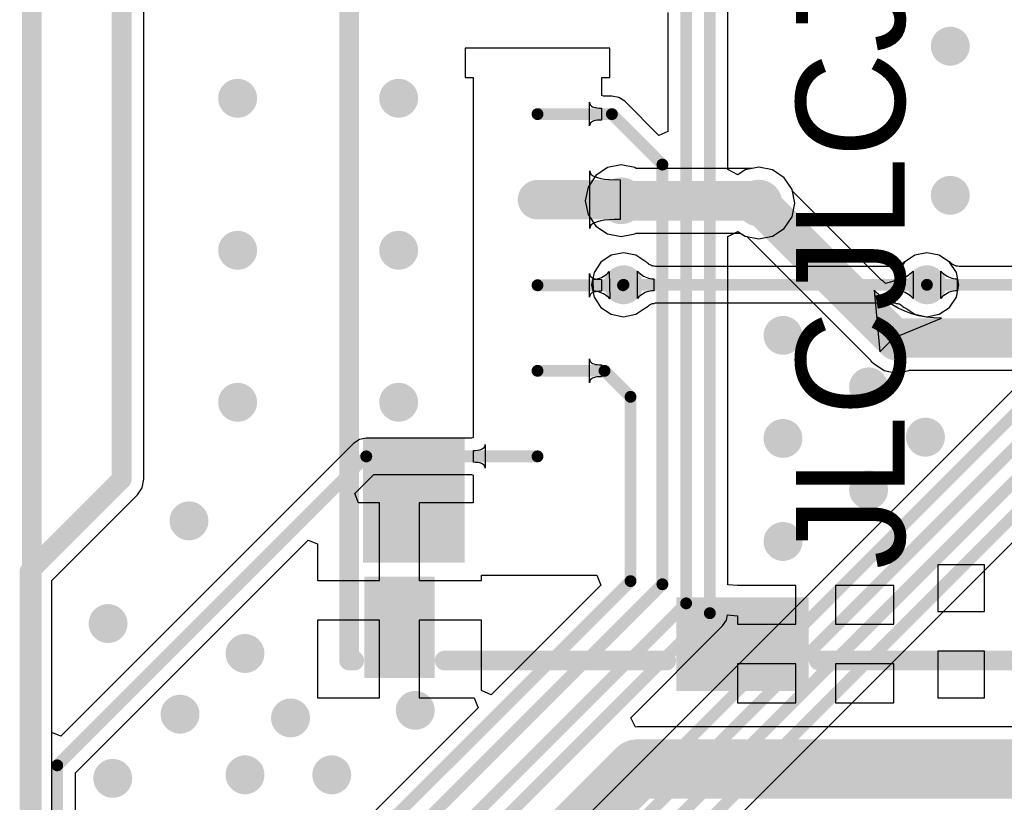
# Model space of a CAD drawing. Header units: millimetres. Extents: x 6.03 to 8.53, y 10.22 to 11.81.
# Tile 22 of 58: x 6.35 to 6.85, y 11.16 to 11.56. Entities that reach past the tile are written whole.
import ezdxf

# ---------------------------------------------------------------- set-up
doc = ezdxf.new("R2010")
doc.units = ezdxf.units.MM
doc.header["$MEASUREMENT"] = 0
for name, color, linetype in [('BottomLayer', 5, 'Continuous'), ('BottomOverlay', 54, 'Continuous'), ('KeepOutLayer', 6, 'Continuous'), ('MultiLayer', 9, 'Continuous'), ('TopLayer', 1, 'Continuous'), ('TopOverlay', 2, 'Continuous'), ('TopPaste', 8, 'Continuous'), ('TopSolder', 216, 'Continuous')]:
    doc.layers.add(name, color=color, linetype=linetype)

# ---------------------------------------------------------------- blocks, each defined once
blk = doc.blocks.new('CM4_2_B_4')
at = {"layer": 'BottomOverlay', "const_width": 0.01}
blk.add_lwpolyline([(0.98425, 0.66929), (0.98425, -0.66871)], dxfattribs=at)
blk = doc.blocks.new('TF_SMD_TF_110_5')
at = {"layer": 'TopLayer'}
for points in [[(-0.23479, 0.19214), (-0.19148, 0.19214), (-0.23479, 0.21969), (-0.19148, 0.21969)], [(-0.17647, 0.17696), (-0.12136, 0.17696), (-0.17647, 0.22027), (-0.12136, 0.22027)], [(0.1218, 0.17696), (0.17691, 0.17696), (0.1218, 0.22027), (0.17691, 0.22027)], [(0.1915, 0.19214), (0.2348, 0.19214), (0.1915, 0.21969), (0.2348, 0.21969)], [(0.19155, 0.07656), (0.2388, 0.07656), (0.19155, 0.12381), (0.2388, 0.12381)], [(-0.24136, 0.00275), (-0.20199, 0.00275), (-0.24136, 0.0618), (-0.20199, 0.0618)], [(0.20199, -0.02481), (0.24136, -0.02481), (0.20199, 0.03424), (0.24136, 0.03424)], [(-0.19045, -0.16261), (-0.16092, -0.16261), (-0.19045, -0.10946), (-0.16092, -0.10946)], [(-0.14793, -0.16261), (-0.1184, -0.16261), (-0.14793, -0.10946), (-0.1184, -0.10946)], [(-0.10462, -0.16261), (-0.07509, -0.16261), (-0.10462, -0.10946), (-0.07509, -0.10946)], [(-0.06132, -0.16261), (-0.03179, -0.16261), (-0.06132, -0.10946), (-0.03179, -0.10946)], [(-0.01801, -0.16261), (0.01152, -0.16261), (-0.01801, -0.10946), (0.01152, -0.10946)], [(0.0253, -0.16261), (0.05483, -0.16261), (0.0253, -0.10946), (0.05483, -0.10946)], [(0.0686, -0.16261), (0.09813, -0.16261), (0.0686, -0.10946), (0.09813, -0.10946)], [(0.11191, -0.16261), (0.14144, -0.16261), (0.11191, -0.10946), (0.14144, -0.10946)], [(0.15128, -0.16261), (0.18081, -0.16261), (0.15128, -0.10946), (0.18081, -0.10946)], [(-0.2375, -0.23741), (-0.15876, -0.23741), (-0.2375, -0.17442), (-0.15876, -0.17442)], [(0.16015, -0.23741), (0.23888, -0.23741), (0.16015, -0.17442), (0.23888, -0.17442)]]:
    blk.add_solid(points, dxfattribs=at)
at = {"layer": 'TopOverlay', "const_width": 0.01}
for points in [[(-0.23, 0.22879), (-0.23, 0.23135)], [(0.235, 0.23135), (-0.23, 0.23135)], [(0.235, 0.22879), (0.235, 0.23135)], [(-0.23, 0.0709), (-0.23, 0.18304)], [(0.235, 0.13291), (0.235, 0.18304)], [(0.235, 0.04334), (0.235, 0.06746)], [(-0.23, -0.16865), (-0.23, -0.00635)], [(0.235, -0.16532), (0.235, -0.03391)], [(-0.155, -0.25365), (-0.14, -0.23865)], [(0.145, -0.23865), (-0.14, -0.23865)], [(0.16, -0.25365), (0.145, -0.23865)], [(-0.23, -0.25365), (-0.23, -0.24865)], [(0.235, -0.25365), (0.235, -0.24651)], [(-0.155, -0.25365), (-0.23, -0.25365)], [(0.235, -0.25365), (0.16, -0.25365)]]:
    blk.add_lwpolyline(points, dxfattribs=at)
at = {"layer": 'TopOverlay', "const_width": 0.005}
for points in [[(-0.2325, 0.23135, 1), (-0.2275, 0.23135, 1)], [(-0.2325, 0.23135, 1), (-0.2275, 0.23135, 1)], [(0.2325, 0.23135, 1), (0.2375, 0.23135, 1)], [(0.2325, 0.23135, 1), (0.2375, 0.23135, 1)], [(-0.2325, 0.22879, 1), (-0.2275, 0.22879, 1)], [(0.2325, 0.22879, 1), (0.2375, 0.22879, 1)], [(-0.2325, 0.18304, 1), (-0.2275, 0.18304, 1)], [(0.2325, 0.18304, 1), (0.2375, 0.18304, 1)], [(0.2325, 0.13291, 1), (0.2375, 0.13291, 1)], [(-0.2325, 0.0709, 1), (-0.2275, 0.0709, 1)], [(0.2325, 0.06746, 1), (0.2375, 0.06746, 1)], [(0.2325, 0.04334, 1), (0.2375, 0.04334, 1)], [(-0.2325, -0.00635, 1), (-0.2275, -0.00635, 1)], [(0.2325, -0.03391, 1), (0.2375, -0.03391, 1)], [(-0.2325, -0.16865, 1), (-0.2275, -0.16865, 1)], [(0.2325, -0.16532, 1), (0.2375, -0.16532, 1)], [(-0.1425, -0.23865, 1), (-0.1375, -0.23865, 1)], [(-0.1425, -0.23865, 1), (-0.1375, -0.23865, 1)], [(0.1425, -0.23865, 1), (0.1475, -0.23865, 1)], [(0.1425, -0.23865, 1), (0.1475, -0.23865, 1)], [(-0.2325, -0.24865, 1), (-0.2275, -0.24865, 1)], [(0.2325, -0.24651, 1), (0.2375, -0.24651, 1)], [(-0.2325, -0.25365, 1), (-0.2275, -0.25365, 1)], [(-0.2325, -0.25365, 1), (-0.2275, -0.25365, 1)], [(-0.1575, -0.25365, 1), (-0.1525, -0.25365, 1)], [(-0.1575, -0.25365, 1), (-0.1525, -0.25365, 1)], [(0.1575, -0.25365, 1), (0.1625, -0.25365, 1)], [(0.1575, -0.25365, 1), (0.1625, -0.25365, 1)], [(0.2325, -0.25365, 1), (0.2375, -0.25365, 1)], [(0.2325, -0.25365, 1), (0.2375, -0.25365, 1)]]:
    blk.add_lwpolyline(points, format="xyb", close=True, dxfattribs=at)
at = {"layer": 'TopPaste'}
for points in [[(-0.23479, 0.19214), (-0.19148, 0.19214), (-0.23479, 0.21969), (-0.19148, 0.21969)], [(-0.17647, 0.17696), (-0.12136, 0.17696), (-0.17647, 0.22027), (-0.12136, 0.22027)], [(0.1218, 0.17696), (0.17691, 0.17696), (0.1218, 0.22027), (0.17691, 0.22027)], [(0.1915, 0.19214), (0.2348, 0.19214), (0.1915, 0.21969), (0.2348, 0.21969)], [(0.19155, 0.07656), (0.2388, 0.07656), (0.19155, 0.12381), (0.2388, 0.12381)], [(-0.24136, 0.00275), (-0.20199, 0.00275), (-0.24136, 0.0618), (-0.20199, 0.0618)], [(0.20199, -0.02481), (0.24136, -0.02481), (0.20199, 0.03424), (0.24136, 0.03424)], [(-0.19045, -0.16261), (-0.16092, -0.16261), (-0.19045, -0.10946), (-0.16092, -0.10946)], [(-0.14793, -0.16261), (-0.1184, -0.16261), (-0.14793, -0.10946), (-0.1184, -0.10946)], [(-0.10462, -0.16261), (-0.07509, -0.16261), (-0.10462, -0.10946), (-0.07509, -0.10946)], [(-0.06132, -0.16261), (-0.03179, -0.16261), (-0.06132, -0.10946), (-0.03179, -0.10946)], [(-0.01801, -0.16261), (0.01152, -0.16261), (-0.01801, -0.10946), (0.01152, -0.10946)], [(0.0253, -0.16261), (0.05483, -0.16261), (0.0253, -0.10946), (0.05483, -0.10946)], [(0.0686, -0.16261), (0.09813, -0.16261), (0.0686, -0.10946), (0.09813, -0.10946)], [(0.11191, -0.16261), (0.14144, -0.16261), (0.11191, -0.10946), (0.14144, -0.10946)], [(0.15128, -0.16261), (0.18081, -0.16261), (0.15128, -0.10946), (0.18081, -0.10946)], [(-0.2375, -0.23741), (-0.15876, -0.23741), (-0.2375, -0.17442), (-0.15876, -0.17442)], [(0.16015, -0.23741), (0.23888, -0.23741), (0.16015, -0.17442), (0.23888, -0.17442)]]:
    blk.add_solid(points, dxfattribs=at)
at = {"layer": 'TopSolder'}
for points in [[(-0.18047, 0.17296), (-0.11736, 0.17296), (-0.18047, 0.22427), (-0.11736, 0.22427)], [(0.1178, 0.17296), (0.18091, 0.17296), (0.1178, 0.22427), (0.18091, 0.22427)], [(-0.23879, 0.18814), (-0.18748, 0.18814), (-0.23879, 0.22369), (-0.18748, 0.22369)], [(0.1875, 0.18814), (0.2388, 0.18814), (0.1875, 0.22369), (0.2388, 0.22369)], [(0.18755, 0.07256), (0.2428, 0.07256), (0.18755, 0.12781), (0.2428, 0.12781)], [(-0.24536, -0.00125), (-0.19799, -0.00125), (-0.24536, 0.0658), (-0.19799, 0.0658)], [(0.19799, -0.02881), (0.24536, -0.02881), (0.19799, 0.03824), (0.24536, 0.03824)], [(-0.19445, -0.16661), (-0.15692, -0.16661), (-0.19445, -0.10546), (-0.15692, -0.10546)], [(-0.15193, -0.16661), (-0.1144, -0.16661), (-0.15193, -0.10546), (-0.1144, -0.10546)], [(-0.10862, -0.16661), (-0.07109, -0.16661), (-0.10862, -0.10546), (-0.07109, -0.10546)], [(-0.06532, -0.16661), (-0.02779, -0.16661), (-0.06532, -0.10546), (-0.02779, -0.10546)], [(-0.02201, -0.16661), (0.01552, -0.16661), (-0.02201, -0.10546), (0.01552, -0.10546)], [(0.0213, -0.16661), (0.05883, -0.16661), (0.0213, -0.10546), (0.05883, -0.10546)], [(0.0646, -0.16661), (0.10213, -0.16661), (0.0646, -0.10546), (0.10213, -0.10546)], [(0.10791, -0.16661), (0.14544, -0.16661), (0.10791, -0.10546), (0.14544, -0.10546)], [(0.14728, -0.16661), (0.18481, -0.16661), (0.14728, -0.10546), (0.18481, -0.10546)], [(-0.24149, -0.24141), (-0.15476, -0.24141), (-0.24149, -0.17042), (-0.15476, -0.17042)], [(0.15615, -0.24141), (0.24288, -0.24141), (0.15615, -0.17042), (0.24288, -0.17042)]]:
    blk.add_solid(points, dxfattribs=at)

msp = doc.modelspace()

# ---------------------------------------------------------------- linework, layer by layer
at = {"layer": 'BottomLayer'}
for p, q in [((6.41279, 11.32284), (6.41279, 11.59842)), ((7.08001, 11.59543), (6.61713, 11.13255)), ((6.64738, 11.48056), (6.64149, 11.47662)), ((6.65433, 11.48194), (6.64738, 11.48056)), ((6.66128, 11.48056), (6.65433, 11.48194)), ((6.66197, 11.48009), (6.66128, 11.48056)), ((6.72067, 11.48009), (6.66197, 11.48009)), ((6.72402, 11.48076), (6.72067, 11.48009)), ((6.73097, 11.47938), (6.72402, 11.48076)), ((6.64149, 11.47662), (6.63755, 11.47073)), ((6.73686, 11.47544), (6.73097, 11.47938)), ((6.74079, 11.46955), (6.73686, 11.47544)), ((6.63755, 11.47073), (6.63617, 11.46378)), ((6.74218, 11.4626), (6.74079, 11.46955)), ((6.63617, 11.46378), (6.63755, 11.45683)), ((6.74079, 11.45565), (6.74218, 11.4626)), ((6.63755, 11.45683), (6.64149, 11.45094)), ((6.73686, 11.44976), (6.74079, 11.45565)), ((6.64149, 11.45094), (6.64738, 11.447)), ((6.64738, 11.447), (6.65433, 11.44562)), ((6.65433, 11.44562), (6.66128, 11.447)), ((6.66128, 11.447), (6.66197, 11.44747)), ((6.66197, 11.44747), (6.7146, 11.44747)), ((6.7146, 11.44747), (6.71707, 11.44582)), ((6.71707, 11.44582), (6.72402, 11.44444)), ((6.72402, 11.44444), (6.73097, 11.44582)), ((6.73097, 11.44582), (6.73686, 11.44976)), ((6.64933, 11.43618), (6.64409, 11.43268)), ((6.65551, 11.43741), (6.64933, 11.43618)), ((6.66169, 11.43618), (6.65551, 11.43741)), ((6.66624, 11.43314), (6.66169, 11.43618)), ((6.67789, 11.11645), (6.99715, 11.43571)), ((6.80287, 11.43618), (6.79833, 11.43314)), ((6.80906, 11.43741), (6.80287, 11.43618)), ((6.81524, 11.43618), (6.80906, 11.43741)), ((6.82048, 11.43268), (6.81524, 11.43618)), ((6.64409, 11.43268), (6.64059, 11.42744)), ((6.66704, 11.43283), (6.66624, 11.43314)), ((6.66766, 11.43223), (6.66704, 11.43283)), ((6.66812, 11.43185), (6.66766, 11.43223)), ((6.66854, 11.43154), (6.66812, 11.43185)), ((6.66893, 11.4313), (6.66854, 11.43154)), ((6.66928, 11.43111), (6.66893, 11.4313)), ((6.6696, 11.43098), (6.66928, 11.43111)), ((6.66991, 11.43088), (6.6696, 11.43098)), ((6.67019, 11.43081), (6.66991, 11.43088)), ((6.67049, 11.43077), (6.67019, 11.43081)), ((6.67108, 11.43075), (6.67049, 11.43077)), ((6.67175, 11.43044), (6.67108, 11.43075)), ((6.79282, 11.43044), (6.67175, 11.43044)), ((6.79349, 11.43075), (6.79282, 11.43044)), ((6.79408, 11.43077), (6.79349, 11.43075)), ((6.79437, 11.43081), (6.79408, 11.43077)), ((6.79466, 11.43088), (6.79437, 11.43081)), ((6.79496, 11.43098), (6.79466, 11.43088)), ((6.79529, 11.43111), (6.79496, 11.43098)), ((6.79564, 11.4313), (6.79529, 11.43111)), ((6.79603, 11.43154), (6.79564, 11.4313)), ((6.79645, 11.43185), (6.79603, 11.43154)), ((6.7969, 11.43223), (6.79645, 11.43185)), ((6.79752, 11.43283), (6.7969, 11.43223)), ((6.79833, 11.43314), (6.79752, 11.43283)), ((6.82398, 11.42744), (6.82048, 11.43268)), ((6.64059, 11.42744), (6.63936, 11.42126)), ((6.66254, 11.41437), (6.66254, 11.42815)), ((6.66254, 11.42815), (6.66331, 11.42741)), ((6.66331, 11.42741), (6.66409, 11.42675)), ((6.66409, 11.42675), (6.66488, 11.42617)), ((6.66488, 11.42617), (6.66569, 11.42566)), ((6.66569, 11.42566), (6.66651, 11.42523)), ((6.66651, 11.42523), (6.66734, 11.42488)), ((6.79723, 11.42488), (6.79806, 11.42523)), ((6.79806, 11.42523), (6.79888, 11.42566)), ((6.79888, 11.42566), (6.79968, 11.42617)), ((6.79968, 11.42617), (6.80048, 11.42675)), ((6.80048, 11.42675), (6.80126, 11.42741)), ((6.80126, 11.42741), (6.80203, 11.42815)), ((6.80203, 11.42815), (6.80203, 11.41437)), ((6.82521, 11.42126), (6.82398, 11.42744)), ((6.63936, 11.42126), (6.64059, 11.41508)), ((6.66734, 11.42488), (6.66818, 11.42461)), ((6.66818, 11.42461), (6.66904, 11.42442)), ((6.66904, 11.42442), (6.66991, 11.4243)), ((6.66991, 11.4243), (6.67079, 11.42426)), ((6.67079, 11.42426), (6.67079, 11.41826)), ((6.79378, 11.42426), (6.79466, 11.4243)), ((6.79378, 11.41826), (6.79378, 11.42426)), ((6.79466, 11.4243), (6.79553, 11.42442)), ((6.79553, 11.42442), (6.79638, 11.42461)), ((6.79638, 11.42461), (6.79723, 11.42488)), ((6.82398, 11.41508), (6.82521, 11.42126)), ((6.64059, 11.41508), (6.64409, 11.40984)), ((6.66331, 11.41511), (6.66254, 11.41437)), ((6.66409, 11.41577), (6.66331, 11.41511)), ((6.66488, 11.41635), (6.66409, 11.41577)), ((6.66569, 11.41686), (6.66488, 11.41635)), ((6.66651, 11.41729), (6.66569, 11.41686)), ((6.66734, 11.41764), (6.66651, 11.41729)), ((6.66818, 11.41791), (6.66734, 11.41764)), ((6.66904, 11.4181), (6.66818, 11.41791)), ((6.66991, 11.41822), (6.66904, 11.4181)), ((6.67079, 11.41826), (6.66991, 11.41822)), ((6.79466, 11.41822), (6.79378, 11.41826)), ((6.79553, 11.4181), (6.79466, 11.41822)), ((6.79638, 11.41791), (6.79553, 11.4181)), ((6.79723, 11.41764), (6.79638, 11.41791)), ((6.79806, 11.41729), (6.79723, 11.41764)), ((6.79888, 11.41686), (6.79806, 11.41729)), ((6.79968, 11.41635), (6.79888, 11.41686)), ((6.80048, 11.41577), (6.79968, 11.41635)), ((6.80126, 11.41511), (6.80048, 11.41577)), ((6.80203, 11.41437), (6.80126, 11.41511)), ((6.82048, 11.40984), (6.82398, 11.41508)), ((6.66704, 11.40969), (6.66766, 11.41029)), ((6.66766, 11.41029), (6.66812, 11.41067)), ((6.66812, 11.41067), (6.66854, 11.41098)), ((6.66854, 11.41098), (6.66893, 11.41122)), ((6.66893, 11.41122), (6.66928, 11.41141)), ((6.66928, 11.41141), (6.6696, 11.41154)), ((6.6696, 11.41154), (6.6699, 11.41164)), ((6.6699, 11.41164), (6.67019, 11.41171)), ((6.67019, 11.41171), (6.67049, 11.41175)), ((6.67049, 11.41175), (6.67108, 11.41177)), ((6.67108, 11.41177), (6.67175, 11.41208)), ((6.67175, 11.41208), (6.79282, 11.41208)), ((6.79282, 11.41208), (6.79349, 11.41177)), ((6.79349, 11.41177), (6.79408, 11.41175)), ((6.79408, 11.41175), (6.79437, 11.41171)), ((6.79437, 11.41171), (6.79466, 11.41164)), ((6.79466, 11.41164), (6.79496, 11.41154)), ((6.79496, 11.41154), (6.79529, 11.41141)), ((6.79529, 11.41141), (6.79564, 11.41122)), ((6.79564, 11.41122), (6.79603, 11.41098)), ((6.79603, 11.41098), (6.79645, 11.41067)), ((6.79645, 11.41067), (6.7969, 11.41029)), ((6.7969, 11.41029), (6.79752, 11.40969)), ((6.64409, 11.40984), (6.64933, 11.40634)), ((6.64933, 11.40634), (6.65551, 11.40511)), ((6.65551, 11.40511), (6.66169, 11.40634)), ((6.66169, 11.40634), (6.66624, 11.40937)), ((6.66624, 11.40937), (6.66704, 11.40969)), ((6.79752, 11.40969), (6.79833, 11.40937)), ((6.79833, 11.40937), (6.80287, 11.40634)), ((6.80287, 11.40634), (6.80906, 11.40511)), ((6.80906, 11.40511), (6.81524, 11.40634)), ((6.81524, 11.40634), (6.82048, 11.40984)), ((6.41194, 11.31854), (6.41279, 11.32283)), ((6.41279, 11.32283), (6.41279, 11.32284)), ((6.40951, 11.3149), (6.41194, 11.31854)), ((6.36618, 11.27157), (6.40951, 11.3149)), ((6.36618, 10.85077), (6.36618, 11.27157))]:
    msp.add_line(p, q, dxfattribs=at)
for points, const_width in [([(6.62093, 11.12338), (7.09689, 11.59934)], 0.006), ([(6.6259, 11.11138), (7.10186, 11.58734)], 0.006), ([(6.63189, 11.10039), (7.06909, 11.5376)], 0.006), ([(6.65433, 11.46378), (6.72283, 11.46378)], 0.02), ([(6.72283, 11.46378), (6.72402, 11.4626)], 0.02), ([(6.64889, 11.10043), (6.99335, 11.44488)], 0.006), ([(6.65551, 11.42126), (6.80906, 11.42126)], 0.006)]:
    msp.add_lwpolyline(points, dxfattribs=dict(at, const_width=const_width))
for points, const_width in [([(6.81594, 11.54203, 1), (6.82579, 11.54203, 1)], 0.00984), ([(6.45531, 11.51567, 1), (6.46516, 11.51567, 1)], 0.00984), ([(6.53681, 11.51567, 1), (6.54665, 11.51567, 1)], 0.00984), ([(6.64843, 11.46378, 1), (6.66024, 11.46378, 1)], 0.01181), ([(6.81594, 11.46654, 1), (6.82579, 11.46654, 1)], 0.00984), ([(6.64933, 11.46378, 1), (6.65933, 11.46378, 1)], 0.01), ([(6.71811, 11.4626, 1), (6.72992, 11.4626, 1)], 0.01181), ([(6.71783, 11.46378, 1), (6.72783, 11.46378, 1)], 0.01), ([(6.71783, 11.46378, 1), (6.72783, 11.46378, 1)], 0.01), ([(6.71902, 11.4626, 1), (6.72902, 11.4626, 1)], 0.01), ([(6.45531, 11.43874, 1), (6.46516, 11.43874, 1)], 0.00984), ([(6.53681, 11.43874, 1), (6.54665, 11.43874, 1)], 0.00984), ([(6.65059, 11.42126, 1), (6.66043, 11.42126, 1)], 0.00984), ([(6.80413, 11.42126, 1), (6.81398, 11.42126, 1)], 0.00984), ([(6.65401, 11.42126, 1), (6.65701, 11.42126, 1)], 0.003), ([(6.80756, 11.42126, 1), (6.81056, 11.42126, 1)], 0.003), ([(6.7313, 11.39567, 1), (6.74114, 11.39567, 1)], 0.00984), ([(6.77461, 11.36959, 1), (6.78445, 11.36959, 1)], 0.00984), ([(6.45531, 11.36181, 1), (6.46516, 11.36181, 1)], 0.00984), ([(6.53681, 11.36181, 1), (6.54665, 11.36181, 1)], 0.00984), ([(6.7313, 11.3435, 1), (6.74114, 11.3435, 1)], 0.00984), ([(6.80339, 11.34414, 1), (6.81324, 11.34414, 1)], 0.00984), ([(6.77461, 11.31742, 1), (6.78445, 11.31742, 1)], 0.00984), ([(6.43071, 11.30177, 1), (6.44055, 11.30177, 1)], 0.00984), ([(6.7313, 11.29134, 1), (6.74114, 11.29134, 1)], 0.00984), ([(6.38976, 11.2498, 1), (6.39961, 11.2498, 1)], 0.00984), ([(6.45906, 11.23465, 1), (6.4689, 11.23465, 1)], 0.00984), ([(6.42618, 11.20394, 1), (6.43602, 11.20394, 1)], 0.00984), ([(6.4821, 11.20202, 1), (6.49194, 11.20202, 1)], 0.00984), ([(6.5452, 11.20588, 1), (6.55504, 11.20588, 1)], 0.00984), ([(6.39213, 11.17146, 1), (6.40197, 11.17146, 1)], 0.00984), ([(6.45906, 11.17323, 1), (6.4689, 11.17323, 1)], 0.00984), ([(6.50295, 11.17323, 1), (6.5128, 11.17323, 1)], 0.00984)]:
    msp.add_lwpolyline(points, format="xyb", close=True, dxfattribs=dict(at, const_width=const_width))
at = {"layer": 'KeepOutLayer', "const_width": 0.01}
for points in [[(6.40157, 11.32283), (6.40157, 11.59843)], [(6.35496, 11.27622), (6.40157, 11.32283)], [(6.35496, 10.34807), (6.35496, 11.27622)]]:
    msp.add_lwpolyline(points, dxfattribs=at)
at = {"layer": 'KeepOutLayer', "const_width": 0.005}
for points in [[(6.39907, 11.32283, 1), (6.40407, 11.32283, 1)], [(6.39907, 11.32283, 1), (6.40407, 11.32283, 1)], [(6.35246, 11.27622, 1), (6.35746, 11.27622, 1)], [(6.35246, 11.27622, 1), (6.35746, 11.27622, 1)]]:
    msp.add_lwpolyline(points, format="xyb", close=True, dxfattribs=at)
at = {"layer": 'MultiLayer'}
for points, const_width in [([(6.81594, 11.54203, 1), (6.82579, 11.54203, 1)], 0.00984), ([(6.45531, 11.51567, 1), (6.46516, 11.51567, 1)], 0.00984), ([(6.53681, 11.51567, 1), (6.54665, 11.51567, 1)], 0.00984), ([(6.64843, 11.46378, 1), (6.66024, 11.46378, 1)], 0.01181), ([(6.81594, 11.46654, 1), (6.82579, 11.46654, 1)], 0.00984), ([(6.71811, 11.4626, 1), (6.72992, 11.4626, 1)], 0.01181), ([(6.45531, 11.43874, 1), (6.46516, 11.43874, 1)], 0.00984), ([(6.53681, 11.43874, 1), (6.54665, 11.43874, 1)], 0.00984), ([(6.65059, 11.42126, 1), (6.66043, 11.42126, 1)], 0.00984), ([(6.80413, 11.42126, 1), (6.81398, 11.42126, 1)], 0.00984), ([(6.7313, 11.39567, 1), (6.74114, 11.39567, 1)], 0.00984), ([(6.77461, 11.36959, 1), (6.78445, 11.36959, 1)], 0.00984), ([(6.45531, 11.36181, 1), (6.46516, 11.36181, 1)], 0.00984), ([(6.53681, 11.36181, 1), (6.54665, 11.36181, 1)], 0.00984), ([(6.7313, 11.3435, 1), (6.74114, 11.3435, 1)], 0.00984), ([(6.80339, 11.34414, 1), (6.81324, 11.34414, 1)], 0.00984), ([(6.77461, 11.31742, 1), (6.78445, 11.31742, 1)], 0.00984), ([(6.43071, 11.30177, 1), (6.44055, 11.30177, 1)], 0.00984), ([(6.7313, 11.29134, 1), (6.74114, 11.29134, 1)], 0.00984), ([(6.38976, 11.2498, 1), (6.39961, 11.2498, 1)], 0.00984), ([(6.45906, 11.23465, 1), (6.4689, 11.23465, 1)], 0.00984), ([(6.42618, 11.20394, 1), (6.43602, 11.20394, 1)], 0.00984), ([(6.4821, 11.20202, 1), (6.49194, 11.20202, 1)], 0.00984), ([(6.5452, 11.20588, 1), (6.55504, 11.20588, 1)], 0.00984), ([(6.39213, 11.17146, 1), (6.40197, 11.17146, 1)], 0.00984), ([(6.45906, 11.17323, 1), (6.4689, 11.17323, 1)], 0.00984), ([(6.50295, 11.17323, 1), (6.5128, 11.17323, 1)], 0.00984)]:
    msp.add_lwpolyline(points, format="xyb", close=True, dxfattribs=dict(at, const_width=const_width))
at = {"layer": 'TopLayer'}
for p, q in [((6.41279, 11.32284), (6.41279, 11.59842)), ((6.70837, 11.47956), (6.70837, 11.5882)), ((6.67802, 11.559), (6.67802, 11.49878)), ((6.64857, 11.54094), (6.57542, 11.54094)), ((6.57542, 11.54094), (6.57542, 11.52617)), ((6.64857, 11.52617), (6.64857, 11.54094)), ((6.57542, 11.52617), (6.57942, 11.52617)), ((6.57942, 11.52617), (6.57942, 11.48687)), ((6.64457, 11.51713), (6.64457, 11.52617)), ((6.64457, 11.52617), (6.64857, 11.52617)), ((6.64462, 11.51713), (6.64457, 11.51713)), ((6.64533, 11.51681), (6.64462, 11.51713)), ((6.64965, 11.51681), (6.64533, 11.51681)), ((6.65317, 11.51612), (6.64965, 11.51681)), ((6.65614, 11.51413), (6.65317, 11.51612)), ((6.63833, 11.50164), (6.63833, 11.51364)), ((6.63833, 11.51364), (6.63839, 11.51307)), ((6.63839, 11.51307), (6.63858, 11.51256)), ((6.63858, 11.51256), (6.63888, 11.51211)), ((6.63888, 11.51211), (6.63931, 11.51172)), ((6.63931, 11.51172), (6.63986, 11.51139)), ((6.63986, 11.51139), (6.64053, 11.51112)), ((6.64053, 11.51112), (6.64133, 11.51091)), ((6.64133, 11.51091), (6.64225, 11.51076)), ((6.64225, 11.51076), (6.64329, 11.51067)), ((6.64329, 11.51067), (6.64445, 11.51064)), ((6.64445, 11.51064), (6.64445, 11.50464)), ((6.6734, 11.49687), (6.65614, 11.51413)), ((6.63839, 11.50221), (6.63833, 11.50164)), ((6.63858, 11.50272), (6.63839, 11.50221)), ((6.63888, 11.50317), (6.63858, 11.50272)), ((6.63931, 11.50356), (6.63888, 11.50317)), ((6.63986, 11.50389), (6.63931, 11.50356)), ((6.64053, 11.50416), (6.63986, 11.50389)), ((6.64133, 11.50437), (6.64053, 11.50416)), ((6.64225, 11.50452), (6.64133, 11.50437)), ((6.64329, 11.50461), (6.64225, 11.50452)), ((6.64445, 11.50464), (6.64329, 11.50461)), ((6.67802, 11.49878), (6.6734, 11.49687)), ((6.57942, 11.48687), (6.57942, 11.48687)), ((6.57942, 11.48687), (6.57942, 11.48509)), ((6.57942, 11.48509), (6.57942, 11.48509)), ((6.57942, 11.48509), (6.57942, 11.48187)), ((6.57942, 11.48187), (6.57942, 11.44678)), ((6.72402, 11.48076), (6.71707, 11.47938)), ((6.73097, 11.47938), (6.72402, 11.48076)), ((6.63845, 11.44968), (6.63845, 11.47897)), ((6.63845, 11.47897), (6.6386, 11.47809)), ((6.6386, 11.47809), (6.63906, 11.4773)), ((6.63906, 11.4773), (6.63983, 11.4766)), ((6.63983, 11.4766), (6.6409, 11.476)), ((6.6409, 11.476), (6.64228, 11.47549)), ((6.64228, 11.47549), (6.64397, 11.47507)), ((6.64397, 11.47507), (6.64596, 11.47475)), ((6.71337, 11.47691), (6.70837, 11.47956)), ((6.71707, 11.47938), (6.71337, 11.47691)), ((6.73686, 11.47544), (6.73097, 11.47938)), ((6.74079, 11.46955), (6.73686, 11.47544)), ((6.64596, 11.47475), (6.64826, 11.47451)), ((6.64826, 11.47451), (6.65378, 11.47433)), ((6.65378, 11.47433), (6.65378, 11.45433)), ((6.74096, 11.46873), (6.74079, 11.46955)), ((6.78611, 11.42357), (6.74096, 11.46873)), ((6.6386, 11.45057), (6.63845, 11.44968)), ((6.63906, 11.45136), (6.6386, 11.45057)), ((6.63983, 11.45205), (6.63906, 11.45136)), ((6.6409, 11.45266), (6.63983, 11.45205)), ((6.64228, 11.45317), (6.6409, 11.45266)), ((6.64397, 11.45358), (6.64228, 11.45317)), ((6.64596, 11.45391), (6.64397, 11.45358)), ((6.65087, 11.45428), (6.64596, 11.45391)), ((6.65378, 11.45433), (6.65087, 11.45428)), ((6.57942, 11.44678), (6.57942, 11.44356)), ((6.70837, 11.44564), (6.71337, 11.44829)), ((6.70837, 11.26947), (6.70837, 11.44564)), ((6.71337, 11.44829), (6.71707, 11.44582)), ((6.71707, 11.44582), (6.71789, 11.44566)), ((6.71789, 11.44566), (6.78043, 11.38311)), ((6.57942, 11.44356), (6.57942, 11.44356)), ((6.57942, 11.44356), (6.57942, 11.44178)), ((6.57942, 11.44178), (6.57942, 11.44178)), ((6.57942, 11.44178), (6.57942, 11.40025)), ((6.80287, 11.43618), (6.79763, 11.43268)), ((6.80906, 11.43741), (6.80287, 11.43618)), ((6.81524, 11.43618), (6.80906, 11.43741)), ((6.81978, 11.43314), (6.81524, 11.43618)), ((6.79763, 11.43268), (6.79413, 11.42744)), ((6.82059, 11.43283), (6.81978, 11.43314)), ((6.82121, 11.43223), (6.82059, 11.43283)), ((6.82166, 11.43185), (6.82121, 11.43223)), ((6.82208, 11.43154), (6.82166, 11.43185)), ((6.82247, 11.4313), (6.82208, 11.43154)), ((6.82282, 11.43111), (6.82247, 11.4313)), ((6.82315, 11.43098), (6.82282, 11.43111)), ((6.82345, 11.43088), (6.82315, 11.43098)), ((6.82374, 11.43081), (6.82345, 11.43088)), ((6.82403, 11.43077), (6.82374, 11.43081)), ((6.82462, 11.43075), (6.82403, 11.43077)), ((6.82529, 11.43044), (6.82462, 11.43075)), ((7.07629, 11.43044), (6.82529, 11.43044)), ((6.63833, 11.41502), (6.63833, 11.42702)), ((6.63833, 11.42702), (6.63839, 11.42645)), ((6.63839, 11.42645), (6.63858, 11.42594)), ((6.63858, 11.42594), (6.63888, 11.42549)), ((6.63888, 11.42549), (6.63931, 11.4251)), ((6.63931, 11.4251), (6.63986, 11.42477)), ((6.64361, 11.42465), (6.64443, 11.42501)), ((6.64443, 11.42501), (6.64524, 11.42544)), ((6.64524, 11.42544), (6.64603, 11.42596)), ((6.64603, 11.42596), (6.64681, 11.42655)), ((6.64681, 11.42655), (6.64757, 11.42722)), ((6.64757, 11.42722), (6.64832, 11.42797)), ((6.64832, 11.42797), (6.64865, 11.4142)), ((6.79413, 11.42744), (6.79343, 11.4239)), ((6.81608, 11.41437), (6.81608, 11.42815)), ((6.81608, 11.42815), (6.81685, 11.42741)), ((6.81685, 11.42741), (6.81763, 11.42675)), ((6.81763, 11.42675), (6.81843, 11.42617)), ((6.81843, 11.42617), (6.81923, 11.42566)), ((6.81923, 11.42566), (6.82005, 11.42523)), ((6.82005, 11.42523), (6.82088, 11.42488)), ((6.63986, 11.42477), (6.64053, 11.4245)), ((6.64016, 11.42402), (6.64104, 11.42406)), ((6.64031, 11.41802), (6.64016, 11.42402)), ((6.64053, 11.4245), (6.64133, 11.42429)), ((6.64104, 11.42406), (6.64191, 11.42418)), ((6.64133, 11.42429), (6.64225, 11.42414)), ((6.64191, 11.42418), (6.64277, 11.42437)), ((6.64225, 11.42414), (6.64329, 11.42405)), ((6.64277, 11.42437), (6.64361, 11.42465)), ((6.64329, 11.42405), (6.64445, 11.42402)), ((6.64445, 11.42402), (6.64445, 11.41802)), ((6.78642, 11.42348), (6.78611, 11.42357)), ((6.78652, 11.4233), (6.78642, 11.42348)), ((6.7867, 11.42323), (6.78652, 11.4233)), ((6.78805, 11.42198), (6.7867, 11.42323)), ((6.79238, 11.42307), (6.78805, 11.42198)), ((6.79343, 11.4239), (6.79238, 11.42307)), ((6.82088, 11.42488), (6.82173, 11.42461)), ((6.82173, 11.42461), (6.82258, 11.42442)), ((6.82258, 11.42442), (6.82345, 11.4243)), ((6.82345, 11.4243), (6.82433, 11.42426)), ((6.82433, 11.42426), (6.82433, 11.41826)), ((6.63839, 11.41559), (6.63833, 11.41502)), ((6.63858, 11.4161), (6.63839, 11.41559)), ((6.63888, 11.41655), (6.63858, 11.4161)), ((6.63931, 11.41694), (6.63888, 11.41655)), ((6.63986, 11.41727), (6.63931, 11.41694)), ((6.64053, 11.41754), (6.63986, 11.41727)), ((6.64119, 11.41798), (6.64031, 11.41802)), ((6.64133, 11.41775), (6.64053, 11.41754)), ((6.64206, 11.41787), (6.64119, 11.41798)), ((6.64225, 11.4179), (6.64133, 11.41775)), ((6.64292, 11.41767), (6.64206, 11.41787)), ((6.64329, 11.41799), (6.64225, 11.4179)), ((6.64376, 11.41741), (6.64292, 11.41767)), ((6.64445, 11.41802), (6.64329, 11.41799)), ((6.6446, 11.41706), (6.64376, 11.41741)), ((6.64543, 11.41664), (6.6446, 11.41706)), ((6.64625, 11.41615), (6.64543, 11.41664)), ((6.64706, 11.41557), (6.64625, 11.41615)), ((6.64786, 11.41492), (6.64706, 11.41557)), ((6.78517, 11.41579), (6.78228, 11.41848)), ((6.78228, 11.41848), (6.78521, 11.38726)), ((6.78817, 11.41339), (6.78517, 11.41579)), ((6.81685, 11.41511), (6.81608, 11.41437)), ((6.81763, 11.41577), (6.81685, 11.41511)), ((6.81843, 11.41635), (6.81763, 11.41577)), ((6.81923, 11.41686), (6.81843, 11.41635)), ((6.82005, 11.41729), (6.81923, 11.41686)), ((6.82088, 11.41764), (6.82005, 11.41729)), ((6.82173, 11.41791), (6.82088, 11.41764)), ((6.82258, 11.4181), (6.82173, 11.41791)), ((6.82345, 11.41822), (6.82258, 11.4181)), ((6.82433, 11.41826), (6.82345, 11.41822)), ((6.64865, 11.4142), (6.64786, 11.41492)), ((6.79129, 11.41126), (6.78817, 11.41339)), ((6.79453, 11.40943), (6.79129, 11.41126)), ((6.79789, 11.40787), (6.79453, 11.40943)), ((6.80136, 11.4066), (6.79789, 11.40787)), ((6.80495, 11.40561), (6.80136, 11.4066)), ((6.80866, 11.4049), (6.80495, 11.40561)), ((6.57942, 11.40025), (6.57942, 11.40025)), ((6.57942, 11.40025), (6.57942, 11.39848)), ((6.79228, 11.39434), (6.81642, 11.40434)), ((6.81248, 11.40448), (6.80866, 11.4049)), ((6.81642, 11.40434), (6.81248, 11.40448)), ((6.57942, 11.39848), (6.57942, 11.39848)), ((6.57942, 11.39848), (6.57942, 11.35695)), ((6.78521, 11.38726), (6.79228, 11.39434)), ((6.78521, 11.38726), (6.78521, 11.38726)), ((6.78521, 11.38726), (6.78521, 11.38726)), ((6.78521, 11.38726), (6.78521, 11.38726)), ((6.78521, 11.38726), (6.78521, 11.38726)), ((6.78521, 11.38726), (6.78521, 11.38726)), ((6.78521, 11.38726), (6.78521, 11.38726)), ((6.78521, 11.38726), (6.78521, 11.38726)), ((6.78521, 11.38726), (6.78521, 11.38726)), ((6.78521, 11.38726), (6.78521, 11.38726)), ((6.78521, 11.38726), (6.78521, 11.38726)), ((6.63833, 11.37172), (6.63833, 11.38372)), ((6.63833, 11.38372), (6.63839, 11.38315)), ((6.63839, 11.38315), (6.63858, 11.38264)), ((6.63858, 11.38264), (6.63888, 11.38219)), ((6.63888, 11.38219), (6.63931, 11.3818)), ((6.63931, 11.3818), (6.63986, 11.38147)), ((6.63986, 11.38147), (6.64053, 11.3812)), ((6.64053, 11.3812), (6.64133, 11.38099)), ((6.64133, 11.38099), (6.64225, 11.38084)), ((6.64225, 11.38084), (6.64329, 11.38075)), ((6.64329, 11.38075), (6.64445, 11.38072)), ((6.64445, 11.38072), (6.64445, 11.37472)), ((6.78043, 11.38311), (6.78062, 11.38267)), ((6.78062, 11.38267), (6.78091, 11.38255)), ((6.78091, 11.38255), (6.78106, 11.38226)), ((6.78106, 11.38226), (6.78138, 11.38217)), ((6.78138, 11.38217), (6.78217, 11.38138)), ((6.78217, 11.38138), (6.78746, 11.37784)), ((6.78746, 11.37784), (6.7937, 11.3766)), ((6.7937, 11.3766), (6.79994, 11.37784)), ((6.79994, 11.37784), (6.80021, 11.37802)), ((6.80021, 11.37802), (7.01112, 11.37802)), ((6.63839, 11.37229), (6.63833, 11.37172)), ((6.63858, 11.3728), (6.63839, 11.37229)), ((6.63888, 11.37325), (6.63858, 11.3728)), ((6.63931, 11.37364), (6.63888, 11.37325)), ((6.63986, 11.37397), (6.63931, 11.37364)), ((6.64053, 11.37424), (6.63986, 11.37397)), ((6.64133, 11.37445), (6.64053, 11.37424)), ((6.64225, 11.3746), (6.64133, 11.37445)), ((6.64329, 11.37469), (6.64225, 11.3746)), ((6.64445, 11.37472), (6.64329, 11.37469)), ((6.57942, 11.35695), (6.57942, 11.35695)), ((6.57942, 11.35695), (6.57942, 11.35517)), ((6.57942, 11.35517), (6.57942, 11.35517)), ((6.57942, 11.35517), (6.57942, 11.3439)), ((6.51886, 11.3409), (6.3708, 11.19283)), ((6.52184, 11.34289), (6.51886, 11.3409)), ((6.52535, 11.34358), (6.52184, 11.34289)), ((6.57866, 11.34358), (6.52535, 11.34358)), ((6.57937, 11.3439), (6.57866, 11.34358)), ((6.57942, 11.3439), (6.57937, 11.3439)), ((6.58548, 11.33984), (6.58554, 11.34041)), ((6.58554, 11.34041), (6.58554, 11.32841)), ((6.57954, 11.33741), (6.58068, 11.33744)), ((6.57954, 11.33141), (6.57954, 11.33741)), ((6.58068, 11.33744), (6.5817, 11.33753)), ((6.5817, 11.33753), (6.5826, 11.33768)), ((6.5826, 11.33768), (6.58338, 11.33789)), ((6.58338, 11.33789), (6.58404, 11.33816)), ((6.58404, 11.33816), (6.58458, 11.33849)), ((6.58458, 11.33849), (6.585, 11.33888)), ((6.585, 11.33888), (6.5853, 11.33933)), ((6.5853, 11.33933), (6.58548, 11.33984)), ((6.58068, 11.33138), (6.57954, 11.33141)), ((6.5817, 11.33129), (6.58068, 11.33138)), ((6.5826, 11.33114), (6.5817, 11.33129)), ((6.58338, 11.33093), (6.5826, 11.33114)), ((6.58404, 11.33066), (6.58338, 11.33093)), ((6.58458, 11.33033), (6.58404, 11.33066)), ((6.585, 11.32994), (6.58458, 11.33033)), ((6.5853, 11.32949), (6.585, 11.32994)), ((6.58548, 11.32898), (6.5853, 11.32949)), ((6.58554, 11.32841), (6.58548, 11.32898)), ((6.41194, 11.31854), (6.41279, 11.32283)), ((6.41279, 11.32283), (6.41279, 11.32284)), ((6.51948, 11.31556), (6.52915, 11.32523)), ((6.52915, 11.32523), (6.57866, 11.32523)), ((6.57866, 11.32523), (6.57937, 11.32492)), ((6.57937, 11.32492), (6.57942, 11.32491)), ((6.57942, 11.32491), (6.57942, 11.31094)), ((6.40951, 11.3149), (6.41194, 11.31854)), ((6.52139, 11.31094), (6.51948, 11.31556)), ((6.36618, 11.27157), (6.40951, 11.3149)), ((6.53212, 11.31094), (6.52139, 11.31094)), ((6.53212, 11.27157), (6.53212, 11.31094)), ((6.57942, 11.31094), (6.55212, 11.31094)), ((6.55212, 11.31094), (6.55212, 11.27157)), ((6.37814, 11.17421), (6.496, 11.29208)), ((6.496, 11.29208), (6.50062, 11.29017)), ((6.50062, 11.29017), (6.50062, 11.27157)), ((6.83822, 11.27953), (6.81459, 11.27953)), ((6.81459, 11.27953), (6.81459, 11.25591)), ((6.83822, 11.25591), (6.83822, 11.27953)), ((6.36618, 11.19474), (6.36618, 11.27157)), ((6.50062, 11.27157), (6.53212, 11.27157)), ((6.55212, 11.27157), (6.58361, 11.27157)), ((6.58361, 11.27157), (6.58361, 11.27427)), ((6.58361, 11.27427), (6.64202, 11.27427)), ((6.64202, 11.27427), (6.64409, 11.26927)), ((6.64409, 11.26927), (6.58861, 11.21379)), ((6.71322, 11.26909), (6.70837, 11.26947)), ((6.71337, 11.26909), (6.71322, 11.26909)), ((6.74275, 11.26909), (6.71337, 11.26909)), ((6.74275, 11.24941), (6.74275, 11.26909)), ((6.79227, 11.26909), (6.76275, 11.26909)), ((6.76275, 11.26909), (6.76275, 11.24941)), ((6.79227, 11.24941), (6.79227, 11.26909)), ((6.81459, 11.25591), (6.83822, 11.25591)), ((6.53212, 11.25157), (6.50062, 11.25157)), ((6.50062, 11.25157), (6.50062, 11.2122)), ((6.53212, 11.2122), (6.53212, 11.25157)), ((6.58361, 11.25157), (6.55212, 11.25157)), ((6.55212, 11.25157), (6.55212, 11.2122)), ((6.58361, 11.21587), (6.58361, 11.25157)), ((6.70569, 11.24857), (6.70767, 11.25155)), ((6.70767, 11.25155), (6.70822, 11.25429)), ((6.70822, 11.25429), (6.71322, 11.25379)), ((6.71322, 11.25379), (6.71322, 11.24941)), ((6.65914, 11.20203), (6.70569, 11.24857)), ((6.71322, 11.24941), (6.74275, 11.24941)), ((6.76275, 11.24941), (6.79227, 11.24941)), ((6.83822, 11.23591), (6.81459, 11.23591)), ((6.81459, 11.23591), (6.81459, 11.21229)), ((6.83822, 11.21229), (6.83822, 11.23591)), ((6.74275, 11.22941), (6.71322, 11.22941)), ((6.71322, 11.22941), (6.71322, 11.20972)), ((6.74275, 11.20972), (6.74275, 11.22941)), ((6.79227, 11.22941), (6.76275, 11.22941)), ((6.76275, 11.22941), (6.76275, 11.20972)), ((6.79227, 11.20972), (6.79227, 11.22941)), ((6.58861, 11.21379), (6.58361, 11.21587)), ((6.50062, 11.2122), (6.53212, 11.2122)), ((6.55212, 11.2122), (6.57994, 11.2122)), ((6.57994, 11.2122), (6.58202, 11.2072)), ((6.81459, 11.21229), (6.83822, 11.21229)), ((6.58202, 11.2072), (6.51982, 11.145)), ((6.71322, 11.20972), (6.74275, 11.20972)), ((6.76275, 11.20972), (6.79227, 11.20972)), ((6.6616, 11.19742), (6.65914, 11.20203)), ((6.66238, 11.19757), (6.6616, 11.19742)), ((7.0256, 11.19757), (6.66238, 11.19757)), ((6.3708, 11.19283), (6.36618, 11.19474)), ((6.37814, 10.86457), (6.37814, 11.17421))]:
    msp.add_line(p, q, dxfattribs=at)
for points, const_width in [([(6.6992, 11.25506), (6.6992, 11.5882)], 0.006), ([(6.6872, 11.26003), (6.6872, 11.5628)], 0.006), ([(6.612, 11.50764), (6.64965, 11.50764)], 0.006), ([(6.64965, 11.50764), (6.6752, 11.48209)], 0.006), ([(6.6752, 11.26969), (6.6752, 11.48209)], 0.006), ([(6.612, 11.46433), (6.65378, 11.46433)], 0.02), ([(6.65378, 11.46433), (6.65433, 11.46378)], 0.02), ([(6.72402, 11.4626), (6.79228, 11.39434)], 0.02), ([(6.612, 11.42102), (6.65527, 11.42102)], 0.006), ([(6.80906, 11.42126), (7.09252, 11.42126)], 0.006), ([(6.79228, 11.39434), (7.21136, 11.39434)], 0.02), ([(6.79228, 11.39434), (6.7937, 11.39291)], 0.02), ([(6.612, 11.37772), (6.6459, 11.37772)], 0.006), ([(6.6459, 11.37772), (6.65907, 11.36455)], 0.006), ([(6.65907, 11.27128), (6.65907, 11.36455)], 0.006), ([(6.36896, 11.17802), (6.52535, 11.33441)], 0.006), ([(6.52535, 11.33441), (6.612, 11.33441)], 0.006), ([(6.52362, 11.13583), (6.65907, 11.27128)], 0.006), ([(6.52934, 11.12383), (6.6752, 11.26969)], 0.006), ([(6.52786, 11.10069), (6.6872, 11.26003)], 0.006), ([(6.53986, 11.09572), (6.6992, 11.25506)], 0.006), ([(6.58789, 11.10167), (6.66238, 11.17616)], 0.03), ([(6.66238, 11.17616), (7.12742, 11.17616)], 0.03), ([(6.36896, 10.40617), (6.36896, 11.17802)], 0.006)]:
    msp.add_lwpolyline(points, dxfattribs=dict(at, const_width=const_width))
for points, const_width in [([(6.81594, 11.54203, 1), (6.82579, 11.54203, 1)], 0.00984), ([(6.45531, 11.51567, 1), (6.46516, 11.51567, 1)], 0.00984), ([(6.53681, 11.51567, 1), (6.54665, 11.51567, 1)], 0.00984), ([(6.6105, 11.50764, 1), (6.6135, 11.50764, 1)], 0.003), ([(6.64815, 11.50764, 1), (6.65115, 11.50764, 1)], 0.003), ([(6.64815, 11.50764, 1), (6.65115, 11.50764, 1)], 0.003), ([(6.6737, 11.48209, 1), (6.6767, 11.48209, 1)], 0.003), ([(6.6737, 11.48209, 1), (6.6767, 11.48209, 1)], 0.003), ([(6.64843, 11.46378, 1), (6.66024, 11.46378, 1)], 0.01181), ([(6.81594, 11.46654, 1), (6.82579, 11.46654, 1)], 0.00984), ([(6.607, 11.46433, 1), (6.617, 11.46433, 1)], 0.01), ([(6.64878, 11.46433, 1), (6.65878, 11.46433, 1)], 0.01), ([(6.64878, 11.46433, 1), (6.65878, 11.46433, 1)], 0.01), ([(6.64933, 11.46378, 1), (6.65933, 11.46378, 1)], 0.01), ([(6.71811, 11.4626, 1), (6.72992, 11.4626, 1)], 0.01181), ([(6.71902, 11.4626, 1), (6.72902, 11.4626, 1)], 0.01), ([(6.45531, 11.43874, 1), (6.46516, 11.43874, 1)], 0.00984), ([(6.53681, 11.43874, 1), (6.54665, 11.43874, 1)], 0.00984), ([(6.65059, 11.42126, 1), (6.66043, 11.42126, 1)], 0.00984), ([(6.80413, 11.42126, 1), (6.81398, 11.42126, 1)], 0.00984), ([(6.6105, 11.42102, 1), (6.6135, 11.42102, 1)], 0.003), ([(6.65377, 11.42102, 1), (6.65677, 11.42102, 1)], 0.003), ([(6.80756, 11.42126, 1), (6.81056, 11.42126, 1)], 0.003), ([(6.7313, 11.39567, 1), (6.74114, 11.39567, 1)], 0.00984), ([(6.78728, 11.39434, 1), (6.79728, 11.39434, 1)], 0.01), ([(6.78728, 11.39434, 1), (6.79728, 11.39434, 1)], 0.01), ([(6.78728, 11.39434, 1), (6.79728, 11.39434, 1)], 0.01), ([(6.7887, 11.39291, 1), (6.7987, 11.39291, 1)], 0.01), ([(6.6105, 11.37772, 1), (6.6135, 11.37772, 1)], 0.003), ([(6.6444, 11.37772, 1), (6.6474, 11.37772, 1)], 0.003), ([(6.6444, 11.37772, 1), (6.6474, 11.37772, 1)], 0.003), ([(6.77461, 11.36959, 1), (6.78445, 11.36959, 1)], 0.00984), ([(6.45531, 11.36181, 1), (6.46516, 11.36181, 1)], 0.00984), ([(6.53681, 11.36181, 1), (6.54665, 11.36181, 1)], 0.00984), ([(6.65757, 11.36455, 1), (6.66057, 11.36455, 1)], 0.003), ([(6.65757, 11.36455, 1), (6.66057, 11.36455, 1)], 0.003), ([(6.7313, 11.3435, 1), (6.74114, 11.3435, 1)], 0.00984), ([(6.80339, 11.34414, 1), (6.81324, 11.34414, 1)], 0.00984), ([(6.52385, 11.33441, 1), (6.52685, 11.33441, 1)], 0.003), ([(6.52385, 11.33441, 1), (6.52685, 11.33441, 1)], 0.003), ([(6.6105, 11.33441, 1), (6.6135, 11.33441, 1)], 0.003), ([(6.77461, 11.31742, 1), (6.78445, 11.31742, 1)], 0.00984), ([(6.43071, 11.30177, 1), (6.44055, 11.30177, 1)], 0.00984), ([(6.7313, 11.29134, 1), (6.74114, 11.29134, 1)], 0.00984), ([(6.65757, 11.27128, 1), (6.66057, 11.27128, 1)], 0.003), ([(6.65757, 11.27128, 1), (6.66057, 11.27128, 1)], 0.003), ([(6.6737, 11.26969, 1), (6.6767, 11.26969, 1)], 0.003), ([(6.6737, 11.26969, 1), (6.6767, 11.26969, 1)], 0.003), ([(6.6857, 11.26003, 1), (6.6887, 11.26003, 1)], 0.003), ([(6.6857, 11.26003, 1), (6.6887, 11.26003, 1)], 0.003), ([(6.38976, 11.2498, 1), (6.39961, 11.2498, 1)], 0.00984), ([(6.6977, 11.25506, 1), (6.7007, 11.25506, 1)], 0.003), ([(6.6977, 11.25506, 1), (6.7007, 11.25506, 1)], 0.003), ([(6.45906, 11.23465, 1), (6.4689, 11.23465, 1)], 0.00984), ([(6.42618, 11.20394, 1), (6.43602, 11.20394, 1)], 0.00984), ([(6.4821, 11.20202, 1), (6.49194, 11.20202, 1)], 0.00984), ([(6.5452, 11.20588, 1), (6.55504, 11.20588, 1)], 0.00984), ([(6.65488, 11.17616, 1), (6.66988, 11.17616, 1)], 0.015), ([(6.65488, 11.17616, 1), (6.66988, 11.17616, 1)], 0.015), ([(6.36746, 11.17802, 1), (6.37046, 11.17802, 1)], 0.003), ([(6.36746, 11.17802, 1), (6.37046, 11.17802, 1)], 0.003), ([(6.39213, 11.17146, 1), (6.40197, 11.17146, 1)], 0.00984), ([(6.45906, 11.17323, 1), (6.4689, 11.17323, 1)], 0.00984), ([(6.50295, 11.17323, 1), (6.5128, 11.17323, 1)], 0.00984)]:
    msp.add_lwpolyline(points, format="xyb", close=True, dxfattribs=dict(at, const_width=const_width))

# ---------------------------------------------------------------- block references
for name, p, rotation in [('CM4_2_B_4', (7.34037, 11.01738), 180), ('TF_SMD_TF_110_5', (6.74803, 11.46108), 90)]:
    msp.add_blockref(name, p, dxfattribs=dict(rotation=rotation))

# ---------------------------------------------------------------- texts
at = {"layer": 'TopOverlay'}
msp.add_text('JLCJLCJLCJLC', height=0.055, rotation=90, dxfattribs=at).set_placement((6.79785, 11.27721))

doc.saveas('drawing.dxf')
